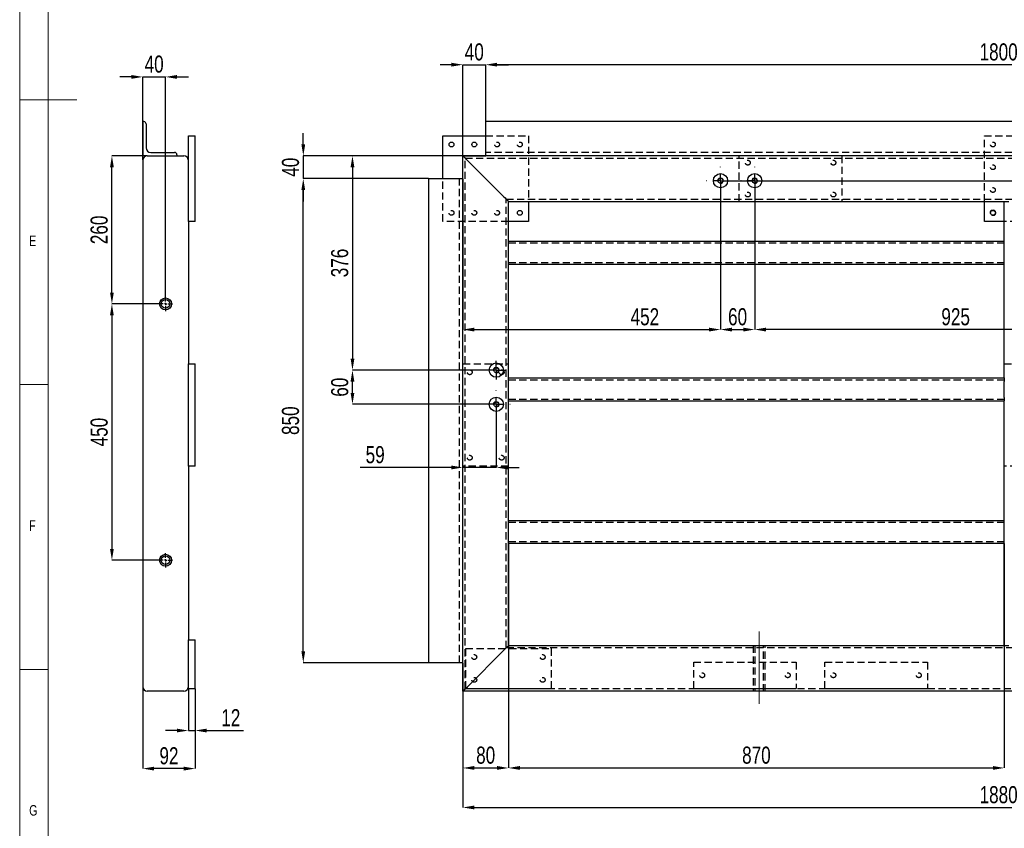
# Model space of a CAD drawing. Header units: millimetres. Extents: x 5 to 589, y 5 to 415.
# Tile 2 of 11: x 5 to 178, y 82 to 224. Entities that reach past the tile are written whole.
import ezdxf

# ---------------------------------------------------------------- set-up
doc = ezdxf.new("R2010")
doc.units = ezdxf.units.MM
doc.header["$PDSIZE"] = -1
doc.linetypes.add('CENTERX2', pattern=[20.32, 12.7, -2.54, 2.54, -2.54])
doc.linetypes.add('HIDDEN', pattern=[1.905, 1.27, -0.635])
for name, color, linetype in [('COTES', 1, 'Continuous'), ('NOTES', 6, 'Continuous'), ('TRAIT-FINS', 9, 'Continuous'), ('TRAIT-MIXTES', 3, 'CENTERX2'), ('TRAIT-TIRET', 2, 'HIDDEN')]:
    doc.layers.add(name, color=color, linetype=linetype)
doc.layers.add('TRAIT-FORT', color=4, linetype='Continuous', lineweight=25)
doc.styles.add('SLDTEXTSTYLE0', font='TXT', dxfattribs={"width": 0.75})
doc.dimstyles.new('SLDDIMSTYLE0', dxfattribs={"dimtxt": 3, "dimasz": 2, "dimexe": 0, "dimexo": 0.0625, "dimgap": 0.75, "dimtad": 1, "dimdec": 0, "dimlfac": 10, "dimrnd": 1e-09, "dimzin": 12, "dimdsep": 46, "dimtxsty": 'SLDTEXTSTYLE0', "dimsah": 1, "dimcen": 0.09, "dimadec": 0, "dimazin": 3, "dimtfac": 1, "dimtdec": 0, "dimtofl": 0, "dimtmove": 0, "dimatfit": 3, "dimfxl": 1, "dimfrac": 2, "dimtolj": 1, "dimtzin": 12, "dimarcsym": 0})
doc.dimstyles.new('SLDDIMSTYLE1', dxfattribs={"dimtxt": 3, "dimasz": 2, "dimexe": 0, "dimexo": 0.0625, "dimgap": 0.75, "dimtad": 1, "dimdec": 0, "dimlfac": 10, "dimrnd": 1e-09, "dimzin": 12, "dimdsep": 46, "dimtxsty": 'SLDTEXTSTYLE0', "dimsah": 1, "dimcen": 0.09, "dimadec": 0, "dimazin": 3, "dimtfac": 1, "dimtdec": 0, "dimtmove": 0, "dimatfit": 0, "dimfxl": 1, "dimfrac": 2, "dimtolj": 1, "dimtzin": 12, "dimarcsym": 0})

# ---------------------------------------------------------------- blocks, each defined once
blk = doc.blocks.new('_D_1')
at = {"layer": 'COTES', "color": 0, "lineweight": -2, "transparency": 16777216}
for p, q in [((82.76, 106.1), (82.76, 85.75)), ((270.76, 106.1), (270.76, 85.75)), ((84.76, 85.75), (268.76, 85.75))]:
    blk.add_line(p, q, dxfattribs=at)
at = {"layer": 'COTES', "color": 0, "transparency": 16777216}
for points in [[(84.76, 86.09), (84.76, 85.42), (82.76, 85.75)], [(268.76, 86.09), (268.76, 85.42), (270.76, 85.75)]]:
    blk.add_solid(points, dxfattribs=at)
at = {"layer": 'Defpoints', "color": 0, "transparency": 16777216}
for p in [(82.76, 106.16), (270.76, 106.16), (270.76, 85.75)]:
    blk.add_point(p, dxfattribs=at)
at = {"layer": 'COTES', "color": 0, "transparency": 16777216, "insert": (176.76, 89.5), "char_height": 3, "attachment_point": 2, "style": 'SLDTEXTSTYLE0'}
blk.add_mtext('\\A1;1880', dxfattribs=at)
blk = doc.blocks.new('_D_2')
at = {"layer": 'COTES', "color": 0, "lineweight": -2, "transparency": 16777216}
for p, q in [((76.7, 196.16), (54.76, 196.16)), ((54.76, 113.16), (54.76, 194.16)), ((76.7, 111.16), (54.76, 111.16))]:
    blk.add_line(p, q, dxfattribs=at)
at = {"layer": 'COTES', "color": 0, "transparency": 16777216}
for points in [[(54.43, 194.16), (55.09, 194.16), (54.76, 196.16)], [(54.43, 113.16), (55.09, 113.16), (54.76, 111.16)]]:
    blk.add_solid(points, dxfattribs=at)
at = {"layer": 'Defpoints', "color": 0, "transparency": 16777216}
for p in [(54.76, 196.16), (76.76, 196.16), (76.76, 111.16)]:
    blk.add_point(p, dxfattribs=at)
at = {"layer": 'COTES', "color": 0, "transparency": 16777216, "insert": (51.01, 153.66), "char_height": 3, "attachment_point": 2, "rotation": 90, "style": 'SLDTEXTSTYLE0'}
blk.add_mtext('\\A1;850', dxfattribs=at)
blk = doc.blocks.new('_D_3')
at = {"layer": 'COTES', "color": 0, "lineweight": -2, "transparency": 16777216}
for p, q in [((80.76, 216.16), (78.76, 216.16)), ((82.76, 196.23), (82.76, 216.16)), ((82.76, 216.16), (86.76, 216.16)), ((86.76, 206.23), (86.76, 216.16)), ((88.76, 216.16), (90.76, 216.16))]:
    blk.add_line(p, q, dxfattribs=at)
at = {"layer": 'COTES', "color": 0, "transparency": 16777216}
for points in [[(80.76, 216.5), (80.76, 215.83), (82.76, 216.16)], [(88.76, 216.5), (88.76, 215.83), (86.76, 216.16)]]:
    blk.add_solid(points, dxfattribs=at)
at = {"layer": 'Defpoints', "color": 0, "transparency": 16777216}
for p in [(86.76, 216.16), (86.76, 206.16), (82.76, 196.16)]:
    blk.add_point(p, dxfattribs=at)
at = {"layer": 'COTES', "color": 0, "transparency": 16777216, "insert": (84.76, 219.91), "char_height": 3, "attachment_point": 2, "style": 'SLDTEXTSTYLE0'}
blk.add_mtext('\\A1;40', dxfattribs=at)
blk = doc.blocks.new('_D_4')
at = {"layer": 'COTES', "color": 0, "lineweight": -2, "transparency": 16777216}
for p, q in [((86.76, 206.23), (86.76, 216.16)), ((264.76, 216.16), (88.76, 216.16)), ((266.76, 206.23), (266.76, 216.16))]:
    blk.add_line(p, q, dxfattribs=at)
at = {"layer": 'COTES', "color": 0, "transparency": 16777216}
for points in [[(88.76, 216.5), (88.76, 215.83), (86.76, 216.16)], [(264.76, 216.5), (264.76, 215.83), (266.76, 216.16)]]:
    blk.add_solid(points, dxfattribs=at)
at = {"layer": 'Defpoints', "color": 0, "transparency": 16777216}
for p in [(86.76, 216.16), (86.76, 206.16), (266.76, 206.16)]:
    blk.add_point(p, dxfattribs=at)
at = {"layer": 'COTES', "color": 0, "transparency": 16777216, "insert": (176.76, 219.91), "char_height": 3, "attachment_point": 2, "style": 'SLDTEXTSTYLE0'}
blk.add_mtext('\\A1;1800', dxfattribs=at)
blk = doc.blocks.new('_D_5')
at = {"layer": 'COTES', "color": 0, "lineweight": -2, "transparency": 16777216}
for p, q in [((90.76, 132.1), (90.76, 92.69)), ((177.76, 132.1), (177.76, 92.69)), ((92.76, 92.69), (175.76, 92.69))]:
    blk.add_line(p, q, dxfattribs=at)
at = {"layer": 'COTES', "color": 0, "transparency": 16777216}
for points in [[(92.76, 93.03), (92.76, 92.36), (90.76, 92.69)], [(175.76, 93.03), (175.76, 92.36), (177.76, 92.69)]]:
    blk.add_solid(points, dxfattribs=at)
at = {"layer": 'Defpoints', "color": 0, "transparency": 16777216}
for p in [(90.76, 132.16), (177.76, 132.16), (177.76, 92.69)]:
    blk.add_point(p, dxfattribs=at)
at = {"layer": 'COTES', "color": 0, "transparency": 16777216, "insert": (134.26, 96.44), "char_height": 3, "attachment_point": 2, "style": 'SLDTEXTSTYLE0'}
blk.add_mtext('\\A1;870', dxfattribs=at)
blk = doc.blocks.new('_D_8')
at = {"layer": 'COTES', "color": 0, "lineweight": -2, "transparency": 16777216}
for p, q in [((90.76, 132.1), (90.76, 92.69)), ((82.76, 111.1), (82.76, 92.69)), ((84.76, 92.69), (88.76, 92.69))]:
    blk.add_line(p, q, dxfattribs=at)
at = {"layer": 'COTES', "color": 0, "transparency": 16777216}
for points in [[(84.76, 93.03), (84.76, 92.36), (82.76, 92.69)], [(88.76, 93.03), (88.76, 92.36), (90.76, 92.69)]]:
    blk.add_solid(points, dxfattribs=at)
at = {"layer": 'Defpoints', "color": 0, "transparency": 16777216}
for p in [(90.76, 132.16), (82.76, 111.16), (90.76, 92.69)]:
    blk.add_point(p, dxfattribs=at)
at = {"layer": 'COTES', "color": 0, "transparency": 16777216, "insert": (86.76, 96.44), "char_height": 3, "attachment_point": 2, "style": 'SLDTEXTSTYLE0'}
blk.add_mtext('\\A1;80', dxfattribs=at)
blk = doc.blocks.new('_D_9')
at = {"layer": 'COTES', "color": 0, "lineweight": -2, "transparency": 16777216}
for p, q in [((82.76, 196.1), (82.76, 169.66)), ((127.96, 195.73), (127.96, 169.66)), ((84.76, 169.66), (125.96, 169.66))]:
    blk.add_line(p, q, dxfattribs=at)
at = {"layer": 'COTES', "color": 0, "transparency": 16777216}
for points in [[(84.76, 169.99), (84.76, 169.32), (82.76, 169.66)], [(125.96, 169.99), (125.96, 169.32), (127.96, 169.66)]]:
    blk.add_solid(points, dxfattribs=at)
at = {"layer": 'Defpoints', "color": 0, "transparency": 16777216}
for p in [(82.76, 196.16), (127.96, 195.79), (127.96, 169.66)]:
    blk.add_point(p, dxfattribs=at)
at = {"layer": 'COTES', "color": 0, "transparency": 16777216, "insert": (114.69, 173.41), "char_height": 3, "attachment_point": 2, "style": 'SLDTEXTSTYLE0'}
blk.add_mtext('\\A1;452', dxfattribs=at)
blk = doc.blocks.new('_D_10')
at = {"layer": 'COTES', "color": 0, "lineweight": -2, "transparency": 16777216}
for p, q in [((133.96, 195.73), (133.96, 169.66)), ((226.46, 195.73), (226.46, 169.66)), ((224.46, 169.66), (135.96, 169.66))]:
    blk.add_line(p, q, dxfattribs=at)
at = {"layer": 'COTES', "color": 0, "transparency": 16777216}
for points in [[(135.96, 169.99), (135.96, 169.32), (133.96, 169.66)], [(224.46, 169.99), (224.46, 169.32), (226.46, 169.66)]]:
    blk.add_solid(points, dxfattribs=at)
at = {"layer": 'Defpoints', "color": 0, "transparency": 16777216}
for p in [(133.96, 195.79), (226.46, 195.79), (133.96, 169.66)]:
    blk.add_point(p, dxfattribs=at)
at = {"layer": 'COTES', "color": 0, "transparency": 16777216, "insert": (169.22, 173.41), "char_height": 3, "attachment_point": 2, "style": 'SLDTEXTSTYLE0'}
blk.add_mtext('\\A1;925', dxfattribs=at)
blk = doc.blocks.new('_D_11')
at = {"layer": 'COTES', "color": 0, "lineweight": -2, "transparency": 16777216}
for p, q in [((133.96, 195.73), (133.96, 169.66)), ((127.96, 193.28), (127.96, 169.66)), ((129.96, 169.66), (131.96, 169.66))]:
    blk.add_line(p, q, dxfattribs=at)
at = {"layer": 'COTES', "color": 0, "transparency": 16777216}
for points in [[(129.96, 169.99), (129.96, 169.32), (127.96, 169.66)], [(131.96, 169.99), (131.96, 169.32), (133.96, 169.66)]]:
    blk.add_solid(points, dxfattribs=at)
at = {"layer": 'Defpoints', "color": 0, "transparency": 16777216}
for p in [(133.96, 195.79), (127.96, 193.34), (133.96, 169.66)]:
    blk.add_point(p, dxfattribs=at)
at = {"layer": 'COTES', "color": 0, "transparency": 16777216, "insert": (130.96, 173.41), "char_height": 3, "attachment_point": 2, "style": 'SLDTEXTSTYLE0'}
blk.add_mtext('\\A1;60', dxfattribs=at)
blk = doc.blocks.new('_D_14')
at = {"layer": 'COTES', "color": 0, "lineweight": -2, "transparency": 16777216}
for p, q in [((82.7, 200.16), (63.39, 200.16)), ((63.39, 198.16), (63.39, 164.54)), ((88.56, 162.54), (63.39, 162.54))]:
    blk.add_line(p, q, dxfattribs=at)
at = {"layer": 'COTES', "color": 0, "transparency": 16777216}
for points in [[(63.06, 198.16), (63.72, 198.16), (63.39, 200.16)], [(63.06, 164.54), (63.72, 164.54), (63.39, 162.54)]]:
    blk.add_solid(points, dxfattribs=at)
at = {"layer": 'Defpoints', "color": 0, "transparency": 16777216}
for p in [(82.76, 200.16), (63.39, 162.54), (88.62, 162.54)]:
    blk.add_point(p, dxfattribs=at)
at = {"layer": 'COTES', "color": 0, "transparency": 16777216, "insert": (59.64, 181.35), "char_height": 3, "attachment_point": 2, "rotation": 90, "style": 'SLDTEXTSTYLE0'}
blk.add_mtext('\\A1;376', dxfattribs=at)
blk = doc.blocks.new('_D_15')
at = {"layer": 'COTES', "color": 0, "lineweight": -2, "transparency": 16777216}
for p, q in [((88.56, 162.54), (63.39, 162.54)), ((63.39, 158.54), (63.39, 160.54)), ((88.56, 156.54), (63.39, 156.54))]:
    blk.add_line(p, q, dxfattribs=at)
at = {"layer": 'COTES', "color": 0, "transparency": 16777216}
for points in [[(63.06, 160.54), (63.72, 160.54), (63.39, 162.54)], [(63.06, 158.54), (63.72, 158.54), (63.39, 156.54)]]:
    blk.add_solid(points, dxfattribs=at)
at = {"layer": 'Defpoints', "color": 0, "transparency": 16777216}
for p in [(63.39, 162.54), (88.62, 162.54), (88.62, 156.54)]:
    blk.add_point(p, dxfattribs=at)
at = {"layer": 'COTES', "color": 0, "transparency": 16777216, "insert": (59.64, 159.54), "char_height": 3, "attachment_point": 2, "rotation": 90, "style": 'SLDTEXTSTYLE0'}
blk.add_mtext('\\A1;60', dxfattribs=at)
blk = doc.blocks.new('_D_16')
at = {"layer": 'COTES', "color": 0, "lineweight": -2, "transparency": 16777216}
for p, q in [((54.76, 202.16), (54.76, 204.16)), ((86.7, 200.16), (54.76, 200.16)), ((54.76, 200.16), (54.76, 196.16)), ((76.7, 196.16), (54.76, 196.16)), ((54.76, 194.16), (54.76, 192.16))]:
    blk.add_line(p, q, dxfattribs=at)
at = {"layer": 'COTES', "color": 0, "transparency": 16777216}
for points in [[(54.43, 202.16), (55.09, 202.16), (54.76, 200.16)], [(54.43, 194.16), (55.09, 194.16), (54.76, 196.16)]]:
    blk.add_solid(points, dxfattribs=at)
at = {"layer": 'Defpoints', "color": 0, "transparency": 16777216}
for p in [(86.76, 200.16), (54.76, 196.16), (76.76, 196.16)]:
    blk.add_point(p, dxfattribs=at)
at = {"layer": 'COTES', "color": 0, "transparency": 16777216, "insert": (51.01, 198.16), "char_height": 3, "attachment_point": 2, "rotation": 90, "style": 'SLDTEXTSTYLE0'}
blk.add_mtext('\\A1;40', dxfattribs=at)
blk = doc.blocks.new('_D_17')
at = {"layer": 'COTES', "color": 0, "lineweight": -2, "transparency": 16777216}
for p, q in [((88.62, 156.48), (88.62, 145.45)), ((80.76, 145.45), (64.75, 145.45)), ((82.76, 111.23), (82.76, 145.45)), ((88.62, 145.45), (82.76, 145.45)), ((90.62, 145.45), (92.62, 145.45))]:
    blk.add_line(p, q, dxfattribs=at)
at = {"layer": 'COTES', "color": 0, "transparency": 16777216}
for points in [[(80.76, 145.78), (80.76, 145.11), (82.76, 145.45)], [(90.62, 145.78), (90.62, 145.11), (88.62, 145.45)]]:
    blk.add_solid(points, dxfattribs=at)
at = {"layer": 'Defpoints', "color": 0, "transparency": 16777216}
for p in [(88.62, 156.54), (82.76, 145.45), (82.76, 111.16)]:
    blk.add_point(p, dxfattribs=at)
at = {"layer": 'COTES', "color": 0, "transparency": 16777216, "insert": (67.37, 149.2), "char_height": 3, "attachment_point": 2, "style": 'SLDTEXTSTYLE0'}
blk.add_mtext('\\A1;59', dxfattribs=at)
blk = doc.blocks.new('_D_18')
at = {"layer": 'COTES', "color": 0, "lineweight": -2, "transparency": 16777216}
for p, q in [((277.76, 202.16), (277.76, 204.16)), ((266.82, 200.16), (277.76, 200.16)), ((277.76, 200.16), (277.76, 195.79)), ((128.02, 195.79), (277.76, 195.79)), ((277.76, 193.79), (277.76, 186.34))]:
    blk.add_line(p, q, dxfattribs=at)
at = {"layer": 'COTES', "color": 0, "transparency": 16777216}
for points in [[(277.43, 202.16), (278.1, 202.16), (277.76, 200.16)], [(277.43, 193.79), (278.1, 193.79), (277.76, 195.79)]]:
    blk.add_solid(points, dxfattribs=at)
at = {"layer": 'Defpoints', "color": 0, "transparency": 16777216}
for p in [(266.76, 200.16), (127.96, 195.79), (277.76, 195.79)]:
    blk.add_point(p, dxfattribs=at)
at = {"layer": 'COTES', "color": 0, "transparency": 16777216, "insert": (274.01, 188.97), "char_height": 3, "attachment_point": 2, "rotation": 90, "style": 'SLDTEXTSTYLE0'}
blk.add_mtext('\\A1;44', dxfattribs=at)
blk = doc.blocks.new('SW_CENTERMARKSYMBOL_0')
at = {"layer": 'TRAIT-MIXTES', "color": 0}
for p, q in [((0, 2.4), (0, 2.45)), ((-2.4, 0), (-2.45, 0)), ((0, 0), (-1.2, 0)), ((0, 0), (0, 1.2)), ((0, 0), (0, -1.2)), ((0, 0), (1.2, 0)), ((2.4, 0), (2.45, 0)), ((0, -2.4), (0, -2.45))]:
    blk.add_line(p, q, dxfattribs=at)
blk = doc.blocks.new('SW_CENTERMARKSYMBOL_1')
at = {"layer": 'TRAIT-MIXTES', "color": 0}
for p, q in [((0, 2.4), (0, 2.45)), ((-2.4, 0), (-2.45, 0)), ((0, 0), (-1.2, 0)), ((0, 0), (0, 1.2)), ((0, 0), (0, -1.2)), ((0, 0), (1.2, 0)), ((2.4, 0), (2.45, 0)), ((0, -2.4), (0, -2.45))]:
    blk.add_line(p, q, dxfattribs=at)
blk = doc.blocks.new('SW_CENTERMARKSYMBOL_4')
at = {"layer": 'TRAIT-MIXTES', "color": 0}
for p, q in [((0, 2.4), (0, 2.45)), ((-2.4, 0), (-2.45, 0)), ((0, 0), (-1.2, 0)), ((0, 0), (0, 1.2)), ((0, 0), (0, -1.2)), ((0, 0), (1.2, 0)), ((2.4, 0), (2.45, 0)), ((0, -2.4), (0, -2.45))]:
    blk.add_line(p, q, dxfattribs=at)
blk = doc.blocks.new('SW_CENTERMARKSYMBOL_5')
at = {"layer": 'TRAIT-MIXTES', "color": 0}
for p, q in [((-1.2, 0), (-1.625, 0)), ((0, 0), (-1.2, 0)), ((0, 1.2), (0, 1.625)), ((0, 0), (0, 1.2)), ((0, 0), (0, -1.2)), ((0, 0), (1.2, 0)), ((1.2, 0), (1.625, 0)), ((0, -1.2), (0, -1.625))]:
    blk.add_line(p, q, dxfattribs=at)
blk = doc.blocks.new('_D_85')
at = {"layer": 'COTES', "color": 0, "lineweight": -2, "transparency": 16777216}
for p, q in [((26.53, 200.16), (21.18, 200.16)), ((21.18, 176.16), (21.18, 198.16)), ((29.28, 174.16), (21.18, 174.16))]:
    blk.add_line(p, q, dxfattribs=at)
at = {"layer": 'COTES', "color": 0, "transparency": 16777216}
for points in [[(20.85, 198.16), (21.51, 198.16), (21.18, 200.16)], [(20.85, 176.16), (21.51, 176.16), (21.18, 174.16)]]:
    blk.add_solid(points, dxfattribs=at)
at = {"layer": 'Defpoints', "color": 0, "transparency": 16777216}
for p in [(21.18, 200.16), (26.59, 200.16), (29.34, 174.16)]:
    blk.add_point(p, dxfattribs=at)
at = {"layer": 'COTES', "color": 0, "transparency": 16777216, "insert": (17.43, 187.16), "char_height": 3, "attachment_point": 2, "rotation": 90, "style": 'SLDTEXTSTYLE0'}
blk.add_mtext('\\A1;260', dxfattribs=at)
blk = doc.blocks.new('_D_86')
at = {"layer": 'COTES', "color": 0, "lineweight": -2, "transparency": 16777216}
for p, q in [((29.28, 174.16), (21.18, 174.16)), ((21.18, 172.16), (21.18, 131.16)), ((29.28, 129.16), (21.18, 129.16))]:
    blk.add_line(p, q, dxfattribs=at)
at = {"layer": 'COTES', "color": 0, "transparency": 16777216}
for points in [[(20.85, 172.16), (21.51, 172.16), (21.18, 174.16)], [(20.85, 131.16), (21.51, 131.16), (21.18, 129.16)]]:
    blk.add_solid(points, dxfattribs=at)
at = {"layer": 'Defpoints', "color": 0, "transparency": 16777216}
for p in [(29.34, 174.16), (21.18, 129.16), (29.34, 129.16)]:
    blk.add_point(p, dxfattribs=at)
at = {"layer": 'COTES', "color": 0, "transparency": 16777216, "insert": (17.43, 151.66), "char_height": 3, "attachment_point": 2, "rotation": 90, "style": 'SLDTEXTSTYLE0'}
blk.add_mtext('\\A1;450', dxfattribs=at)
blk = doc.blocks.new('_D_87')
at = {"layer": 'COTES', "color": 0, "lineweight": -2, "transparency": 16777216}
for p, q in [((24.59, 214.02), (22.59, 214.02)), ((26.59, 199.43), (26.59, 214.02)), ((26.59, 214.02), (30.59, 214.02)), ((30.59, 175.48), (30.59, 214.02)), ((32.59, 214.02), (34.59, 214.02))]:
    blk.add_line(p, q, dxfattribs=at)
at = {"layer": 'COTES', "color": 0, "transparency": 16777216}
for points in [[(24.59, 214.35), (24.59, 213.68), (26.59, 214.02)], [(32.59, 214.35), (32.59, 213.68), (30.59, 214.02)]]:
    blk.add_solid(points, dxfattribs=at)
at = {"layer": 'Defpoints', "color": 0, "transparency": 16777216}
for p in [(30.59, 214.02), (26.59, 199.36), (30.59, 175.41)]:
    blk.add_point(p, dxfattribs=at)
at = {"layer": 'COTES', "color": 0, "transparency": 16777216, "insert": (28.59, 217.77), "char_height": 3, "attachment_point": 2, "style": 'SLDTEXTSTYLE0'}
blk.add_mtext('\\A1;40', dxfattribs=at)
blk = doc.blocks.new('_D_88')
at = {"layer": 'COTES', "color": 0, "lineweight": -2, "transparency": 16777216}
for p, q in [((26.59, 106.9), (26.59, 92.58)), ((35.79, 106.6), (35.79, 92.58)), ((33.79, 92.58), (28.59, 92.58))]:
    blk.add_line(p, q, dxfattribs=at)
at = {"layer": 'COTES', "color": 0, "transparency": 16777216}
for points in [[(28.59, 92.91), (28.59, 92.24), (26.59, 92.58)], [(33.79, 92.91), (33.79, 92.24), (35.79, 92.58)]]:
    blk.add_solid(points, dxfattribs=at)
at = {"layer": 'Defpoints', "color": 0, "transparency": 16777216}
for p in [(26.59, 106.96), (35.79, 106.66), (26.59, 92.58)]:
    blk.add_point(p, dxfattribs=at)
at = {"layer": 'COTES', "color": 0, "transparency": 16777216, "insert": (31.19, 96.33), "char_height": 3, "attachment_point": 2, "style": 'SLDTEXTSTYLE0'}
blk.add_mtext('\\A1;92', dxfattribs=at)
blk = doc.blocks.new('_D_89')
at = {"layer": 'COTES', "color": 0, "lineweight": -2, "transparency": 16777216}
for p, q in [((34.59, 106.6), (34.59, 99.26)), ((35.79, 106.6), (35.79, 99.26)), ((32.59, 99.26), (30.59, 99.26)), ((34.59, 99.26), (35.79, 99.26)), ((37.79, 99.26), (44.29, 99.26))]:
    blk.add_line(p, q, dxfattribs=at)
at = {"layer": 'COTES', "color": 0, "transparency": 16777216}
for points in [[(32.59, 99.59), (32.59, 98.93), (34.59, 99.26)], [(37.79, 99.59), (37.79, 98.93), (35.79, 99.26)]]:
    blk.add_solid(points, dxfattribs=at)
at = {"layer": 'Defpoints', "color": 0, "transparency": 16777216}
for p in [(34.59, 106.66), (35.79, 106.66), (35.79, 99.26)]:
    blk.add_point(p, dxfattribs=at)
at = {"layer": 'COTES', "color": 0, "transparency": 16777216, "insert": (42.04, 103.01), "char_height": 3, "attachment_point": 2, "style": 'SLDTEXTSTYLE0'}
blk.add_mtext('\\A1;12', dxfattribs=at)
blk = doc.blocks.new('SW_CENTERMARKSYMBOL_86')
at = {"layer": 'TRAIT-MIXTES', "color": 0}
for p, q in [((-0.4, 0), (-1.25, 0)), ((0, 0), (-0.2, 0)), ((0, 0.4), (0, 1.25)), ((0, 0), (0, 0.2)), ((0, 0), (0, -0.2)), ((0, 0), (0.2, 0)), ((0.4, 0), (1.25, 0)), ((0, -0.4), (0, -1.25))]:
    blk.add_line(p, q, dxfattribs=at)
blk = doc.blocks.new('SW_CENTERMARKSYMBOL_87')
at = {"layer": 'TRAIT-MIXTES', "color": 0}
for p, q in [((-0.4, 0), (-1.25, 0)), ((0, 0), (-0.2, 0)), ((0, 0.4), (0, 1.25)), ((0, 0), (0, 0.2)), ((0, 0), (0, -0.2)), ((0, 0), (0.2, 0)), ((0.4, 0), (1.25, 0)), ((0, -0.4), (0, -1.25))]:
    blk.add_line(p, q, dxfattribs=at)

msp = doc.modelspace()

# ---------------------------------------------------------------- linework, layer by layer
at = {"lineweight": 18}
for p, q in [((5, 415), (5, 5)), ((10, 410), (10, 10)), ((5, 210), (15, 210)), ((10, 160), (5, 160)), ((5, 110), (10, 110))]:
    msp.add_line(p, q, dxfattribs=at)
at = {"layer": 'TRAIT-FINS', "lineweight": 18}
for centre in [(127.96, 195.79), (133.96, 195.79), (175.76, 190.16), (88.62, 162.54), (88.62, 156.54)]:
    msp.add_arc(centre, 0.5, 255, 195, dxfattribs=at)
at = {"layer": 'TRAIT-FORT', "lineweight": 25}
for p, q in [((26.59, 206.16), (26.59, 200.16)), ((26.79, 206.16), (26.59, 206.16)), ((27.19, 205.76), (27.19, 201.56)), ((86.76, 200.16), (86.76, 206.16)), ((266.76, 206.16), (86.76, 206.16)), ((34.59, 203.66), (35.79, 203.66)), ((34.59, 188.66), (34.59, 203.66)), ((35.79, 188.66), (35.79, 203.66)), ((79.26, 203.66), (86.76, 203.66)), ((79.26, 196.16), (79.26, 203.66)), ((27.99, 200.76), (32.19, 200.76)), ((27.39, 200.16), (26.59, 200.16)), ((26.59, 199.36), (26.59, 106.96)), ((27.39, 200.16), (33.79, 200.16)), ((32.59, 200.36), (32.59, 200.16)), ((82.76, 200.16), (86.76, 200.16)), ((82.76, 196.16), (82.76, 200.16)), ((89.96, 192.96), (83.56, 199.36)), ((266.76, 200.16), (86.76, 200.16)), ((76.76, 111.16), (76.76, 196.16)), ((76.76, 196.16), (82.76, 196.16)), ((82.76, 111.16), (82.76, 196.16)), ((90.76, 192.16), (177.76, 192.16)), ((90.76, 185.16), (90.76, 192.16)), ((94.26, 192.16), (94.26, 188.66)), ((174.26, 188.66), (174.26, 192.16)), ((177.76, 185.16), (177.76, 192.16)), ((177.76, 192.16), (178.56, 192.16)), ((34.59, 188.66), (34.59, 163.66)), ((35.79, 188.66), (34.59, 188.66)), ((94.26, 188.66), (90.76, 188.66)), ((177.76, 188.66), (174.26, 188.66)), ((90.76, 185.16), (177.76, 185.16)), ((90.76, 184.56), (90.76, 185.16)), ((177.76, 184.56), (177.76, 185.16)), ((90.76, 181.76), (90.76, 184.56)), ((177.76, 181.76), (177.76, 184.56)), ((90.76, 181.16), (90.76, 181.76)), ((177.76, 181.16), (177.76, 181.76)), ((90.76, 161.16), (90.76, 181.16)), ((90.76, 181.16), (177.76, 181.16)), ((177.76, 161.16), (177.76, 181.16)), ((34.59, 145.66), (34.59, 163.66)), ((34.59, 163.66), (35.79, 163.66)), ((35.79, 145.66), (35.79, 163.66)), ((90.76, 161.16), (177.76, 161.16)), ((90.76, 160.56), (90.76, 161.16)), ((177.76, 161.16), (177.76, 160.56)), ((90.76, 157.76), (90.76, 160.56)), ((177.76, 157.76), (177.76, 160.56)), ((90.76, 157.16), (90.76, 157.76)), ((177.76, 157.76), (177.76, 157.16)), ((90.76, 136.16), (90.76, 157.16)), ((90.76, 157.16), (177.76, 157.16)), ((177.76, 136.16), (177.76, 157.16)), ((34.59, 145.66), (34.59, 115.16)), ((35.79, 145.66), (34.59, 145.66)), ((90.76, 136.16), (177.76, 136.16)), ((90.76, 135.56), (90.76, 136.16)), ((90.76, 132.76), (90.76, 135.56)), ((177.76, 135.56), (177.76, 136.16)), ((177.76, 132.76), (177.76, 135.56)), ((90.76, 132.16), (90.76, 132.76)), ((90.76, 114.16), (90.76, 132.16)), ((90.76, 132.16), (177.76, 132.16)), ((177.76, 132.16), (177.76, 132.76)), ((177.76, 114.16), (177.76, 132.16)), ((34.59, 115.16), (35.79, 115.16)), ((34.59, 106.66), (34.59, 115.16)), ((35.79, 106.66), (35.79, 115.16)), ((177.76, 114.16), (90.76, 114.16)), ((178.56, 114.16), (177.76, 114.16)), ((83.56, 106.96), (89.96, 113.36)), ((82.76, 111.16), (76.76, 111.16)), ((82.76, 106.16), (82.76, 111.16)), ((33.79, 106.16), (27.39, 106.16)), ((34.59, 106.66), (35.79, 106.66)), ((270.76, 106.16), (82.76, 106.16))]:
    msp.add_line(p, q, dxfattribs=at)
at = {"layer": 'TRAIT-FORT', "lineweight": 25, "flags": 128}
for points in [[(83.56, 199.36), (83.4, 199.52), (83.25, 199.67), (83.11, 199.81), (82.99, 199.93), (82.89, 200.03), (82.82, 200.1), (82.77, 200.15), (82.76, 200.16)], [(82.76, 200.16), (82.77, 200.15), (82.81, 200.11), (82.87, 200.06), (82.95, 199.98), (83.04, 199.88), (83.16, 199.76), (83.28, 199.64), (83.42, 199.5), (83.56, 199.36)], [(90.76, 192.16), (90.74, 192.18), (90.7, 192.22), (90.62, 192.3), (90.52, 192.4), (90.4, 192.52), (90.26, 192.66), (90.11, 192.81), (89.96, 192.96)], [(89.96, 113.36), (90.11, 113.52), (90.26, 113.67), (90.4, 113.81), (90.52, 113.93), (90.62, 114.03), (90.7, 114.1), (90.74, 114.15), (90.76, 114.16)], [(90.76, 114.16), (90.74, 114.15), (90.7, 114.1), (90.62, 114.03), (90.52, 113.93), (90.4, 113.81), (90.26, 113.67), (90.11, 113.52), (89.96, 113.36)], [(82.76, 106.16), (82.77, 106.18), (82.82, 106.22), (82.89, 106.3), (82.99, 106.4), (83.11, 106.52), (83.25, 106.66), (83.4, 106.81), (83.56, 106.96)]]:
    msp.add_lwpolyline(points, dxfattribs=at)
at = {"layer": 'TRAIT-FORT', "lineweight": 25}
for centre, radius in [((80.76, 202.16), 0.425), ((84.76, 202.16), 0.425), ((127.96, 195.79), 1.25), ((133.96, 195.79), 1.25), ((127.96, 195.79), 0.425), ((133.96, 195.79), 0.425), ((92.76, 190.16), 0.425), ((175.76, 190.16), 0.425), ((30.59, 174.16), 1.05), ((30.59, 174.16), 0.75), ((88.62, 162.54), 1.25), ((88.62, 162.54), 0.425), ((88.62, 156.54), 1.25), ((88.62, 156.54), 0.425), ((30.59, 129.16), 1.05), ((30.59, 129.16), 0.75)]:
    msp.add_circle(centre, radius, dxfattribs=at)
for centre, radius, start, end in [((26.79, 205.76), 0.4, 0, 90), ((27.99, 201.56), 0.8, 180, 270), ((32.19, 200.36), 0.4, 0, 90), ((27.39, 199.36), 0.8, 90, 180), ((33.79, 199.36), 0.8, 0, 90), ((282.99, 385.17), 272.41, 224.8776, 225.1156), ((27.39, 106.96), 0.8, 180, 270), ((33.79, 106.96), 0.8, 270, 0), ((-269.79, 459.49), 499.14, 314.9368, 315.0666)]:
    msp.add_arc(centre, radius, start, end, dxfattribs=at)
at = {"layer": 'TRAIT-MIXTES', "lineweight": 18}
msp.add_line((134.76, 116.65), (134.76, 102.44), dxfattribs=at)
at = {"layer": 'TRAIT-TIRET'}
for p, q in [((86.76, 203.66), (94.26, 203.66)), ((94.26, 203.66), (94.26, 192.16)), ((174.26, 203.66), (189.26, 203.66)), ((174.26, 192.16), (174.26, 203.66)), ((266.76, 200.76), (86.76, 200.76)), ((83.16, 199.76), (270.36, 199.76)), ((83.16, 106.56), (83.16, 199.76)), ((131.26, 192.16), (131.26, 200.16)), ((149.26, 200.16), (149.26, 192.16)), ((79.26, 188.66), (79.26, 196.16)), ((82.16, 111.16), (82.16, 196.16)), ((90.36, 192.56), (263.16, 192.56)), ((90.36, 113.76), (90.36, 192.56)), ((90.76, 188.66), (79.26, 188.66)), ((185.76, 188.66), (177.76, 188.66)), ((90.76, 184.86), (177.76, 184.86)), ((90.76, 181.46), (177.76, 181.46)), ((82.76, 163.66), (90.76, 163.66)), ((177.76, 163.66), (185.76, 163.66)), ((90.76, 160.86), (177.76, 160.86)), ((90.76, 157.46), (177.76, 157.46)), ((90.76, 145.66), (82.76, 145.66)), ((185.76, 145.66), (177.76, 145.66)), ((90.76, 135.86), (177.76, 135.86)), ((90.76, 132.46), (177.76, 132.46)), ((133.71, 114.16), (133.71, 113.76)), ((133.71, 114.16), (133.71, 106.16)), ((134.01, 114.16), (134.01, 106.16)), ((135.51, 106.16), (135.51, 114.16)), ((135.81, 113.76), (135.81, 114.16)), ((135.81, 106.16), (135.81, 114.16)), ((83.26, 113.66), (98.26, 113.66)), ((83.26, 106.66), (83.26, 113.66)), ((263.16, 113.76), (90.36, 113.76)), ((98.26, 113.66), (98.26, 106.66)), ((123.26, 111.26), (141.26, 111.26)), ((123.26, 106.66), (123.26, 111.26)), ((141.26, 111.26), (141.26, 106.66)), ((146.26, 106.66), (146.26, 111.26)), ((146.26, 111.26), (164.26, 111.26)), ((164.26, 111.26), (164.26, 106.66)), ((270.36, 106.56), (83.16, 106.56)), ((83.26, 106.66), (98.26, 106.66)), ((123.26, 106.66), (141.26, 106.66)), ((133.71, 106.56), (133.71, 106.16)), ((135.81, 106.16), (135.81, 106.56)), ((146.26, 106.66), (164.26, 106.66))]:
    msp.add_line(p, q, dxfattribs=at)
for centre in [(88.76, 202.16), (92.76, 202.16), (175.76, 202.16), (132.76, 198.96), (147.76, 198.96), (175.76, 198.16), (132.76, 193.36), (147.76, 193.36), (175.76, 194.16), (80.76, 190.16), (84.76, 190.16), (88.76, 190.16), (83.96, 162.16), (89.56, 162.16), (83.96, 147.16), (89.56, 147.16), (84.76, 112.16), (96.76, 112.16), (124.76, 108.96), (139.76, 108.96), (147.76, 108.96), (162.76, 108.96), (84.76, 108.16), (96.76, 108.16)]:
    msp.add_circle(centre, 0.425, dxfattribs=at)

# ---------------------------------------------------------------- block references
at = {"layer": 'TRAIT-MIXTES'}
for name, p in [('SW_CENTERMARKSYMBOL_0', (127.96, 195.79)), ('SW_CENTERMARKSYMBOL_1', (133.96, 195.79)), ('SW_CENTERMARKSYMBOL_87', (30.59, 174.16)), ('SW_CENTERMARKSYMBOL_5', (88.62, 162.54)), ('SW_CENTERMARKSYMBOL_4', (88.62, 156.54)), ('SW_CENTERMARKSYMBOL_86', (30.59, 129.16))]:
    msp.add_blockref(name, p, dxfattribs=at)

# ---------------------------------------------------------------- texts
at = {"layer": 'NOTES', "char_height": 1.85, "attachment_point": 1, "style": 'SLDTEXTSTYLE0'}
for s, insert in [('E', (6.67, 186.17)), ('F', (6.67, 136.17)), ('G', (6.67, 86.17))]:
    msp.add_mtext(s, dxfattribs=dict(at, insert=insert))

# ---------------------------------------------------------------- dimensions: what is measured, and where the dimension line sits
at = {"layer": 'COTES'}
for base, p1, p2, dimstyle, picture, middle in [((86.76, 216.16), (82.76, 196.16), (86.76, 206.16), 'SLDDIMSTYLE1', '_D_3', (84.76, 216.16)), ((86.76, 216.16), (266.76, 206.16), (86.76, 206.16), 'SLDDIMSTYLE0', '_D_4', (176.76, 216.16)), ((30.59, 214.02), (26.59, 199.36), (30.59, 175.41), 'SLDDIMSTYLE1', '_D_87', (28.59, 214.02)), ((127.96, 169.66), (82.76, 196.16), (127.96, 195.79), 'SLDDIMSTYLE0', '_D_9', (114.69, 169.66)), ((133.96, 169.66), (127.96, 193.34), (133.96, 195.79), 'SLDDIMSTYLE1', '_D_11', (130.96, 169.66)), ((133.96, 169.66), (226.46, 195.79), (133.96, 195.79), 'SLDDIMSTYLE0', '_D_10', (169.22, 169.66)), ((82.76, 145.45), (88.62, 156.54), (82.76, 111.16), 'SLDDIMSTYLE1', '_D_17', (67.37, 145.45)), ((90.76, 92.69), (82.76, 111.16), (90.76, 132.16), 'SLDDIMSTYLE1', '_D_8', (86.76, 92.69)), ((177.76, 92.69), (90.76, 132.16), (177.76, 132.16), 'SLDDIMSTYLE0', '_D_5', (134.26, 92.69)), ((26.59, 92.58), (35.79, 106.66), (26.59, 106.96), 'SLDDIMSTYLE1', '_D_88', (31.19, 92.58)), ((35.79, 99.26), (34.59, 106.66), (35.79, 106.66), 'SLDDIMSTYLE1', '_D_89', (42.04, 99.26)), ((270.76, 85.75), (82.76, 106.16), (270.76, 106.16), 'SLDDIMSTYLE0', '_D_1', (176.76, 85.75))]:
    dim = msp.add_linear_dim(base=base, p1=p1, p2=p2, dimstyle=dimstyle, dxfattribs=at)
    dim.commit()
    dim.dimension.update_dxf_attribs({"geometry": picture, "text_midpoint": middle, "dimtype": 160})
for base, p1, p2, dimstyle, picture, middle in [((54.76, 196.16), (86.76, 200.16), (76.76, 196.16), 'SLDDIMSTYLE1', '_D_16', (54.76, 198.16)), ((277.76, 195.79), (266.76, 200.16), (127.96, 195.79), 'SLDDIMSTYLE1', '_D_18', (277.76, 188.97)), ((21.18, 200.16), (29.34, 174.16), (26.59, 200.16), 'SLDDIMSTYLE0', '_D_85', (21.18, 187.16)), ((63.39, 162.54), (82.76, 200.16), (88.62, 162.54), 'SLDDIMSTYLE0', '_D_14', (63.39, 181.35)), ((54.76, 196.16), (76.76, 111.16), (76.76, 196.16), 'SLDDIMSTYLE0', '_D_2', (54.76, 153.66)), ((21.18, 129.16), (29.34, 174.16), (29.34, 129.16), 'SLDDIMSTYLE0', '_D_86', (21.18, 151.66)), ((63.39, 162.54), (88.62, 156.54), (88.62, 162.54), 'SLDDIMSTYLE1', '_D_15', (63.39, 159.54))]:
    dim = msp.add_linear_dim(base=base, p1=p1, p2=p2, angle=90, dimstyle=dimstyle, dxfattribs=at)
    dim.commit()
    dim.dimension.update_dxf_attribs({"geometry": picture, "text_midpoint": middle, "dimtype": 160})

doc.saveas('drawing.dxf')
